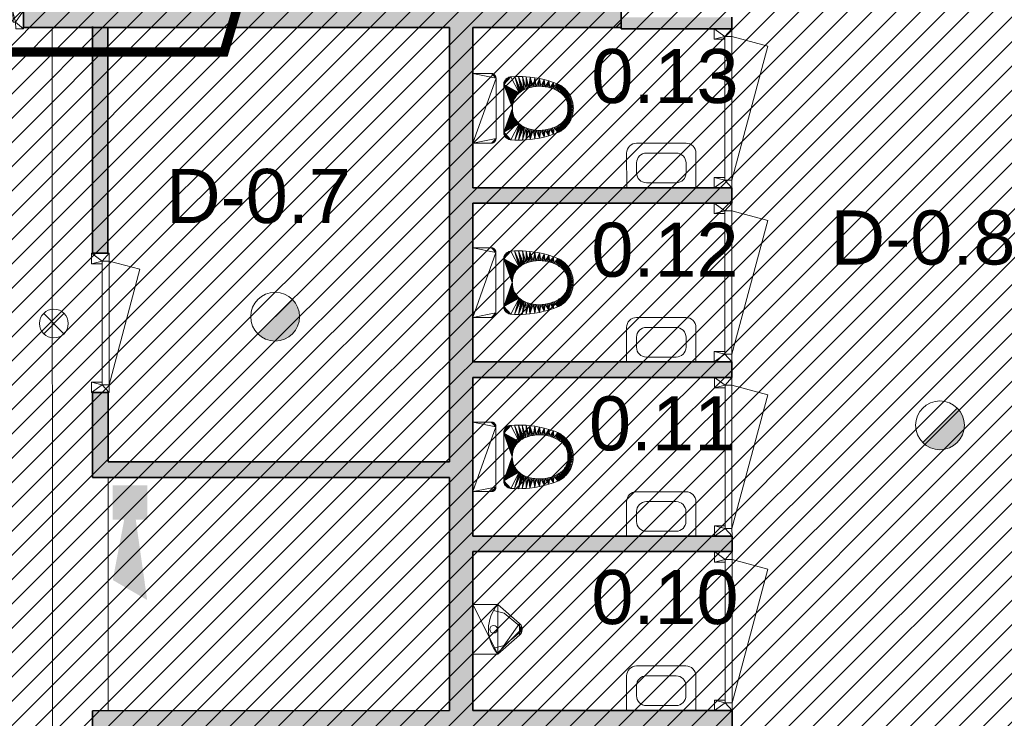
# Model space of a CAD drawing. Header units: millimetres. Extents: x -13022 to 1371524, y -38729 to 632593.
# Tile 14 of 256: x 451410 to 457778, y 579801 to 584321. Entities that reach past the tile are written whole.
import ezdxf

# ---------------------------------------------------------------- set-up
doc = ezdxf.new("R2010")
doc.units = ezdxf.units.MM
doc.header["$LTSCALE"] = 35
doc.linetypes.add('AI9-LType1', pattern=[1.69333, 0.846665, -0.846665])
for name, color, linetype, lineweight in [('A LIJN 1', 1, 'Continuous', 20), ('A LIJN 2', 2, 'Continuous', 35), ('A LIJN 5', 5, 'Continuous', 13), ('A LIJN 9', 252, 'Continuous', 18), ('Al65----_beveiliging-inst', 92, 'Continuous', 9), ('brandveiligheid voorzieningen', 10, 'Continuous', 9)]:
    doc.layers.add(name, color=color, linetype=linetype, lineweight=lineweight)
doc.layers.add('Al$8a---_hulplijnen', color=6, linetype='Continuous', plot=False)
doc.styles.add('Arial16', font='arial.ttf', dxfattribs={"height": 0.35})
doc.styles.add('Arial17', font='arial.ttf', dxfattribs={"height": 0.35})

# ---------------------------------------------------------------- blocks, each defined once
blk = doc.blocks.new('wast2')
at = {"layer": 'A LIJN 1', "linetype": 'Continuous'}
for p, q in [((-0.25, 0.45), (0.25, 0.45)), ((-0.35, 0), (-0.35, 0.35)), ((0.15, 0.35), (-0.15, 0.35)), ((0.35, 0.35), (0.35, 0)), ((-0.25, 0.25), (-0.25, 0.15)), ((0.25, 0.15), (0.25, 0.25)), ((0.35, 0), (-0.35, 0)), ((-0.15, 0.05), (0.15, 0.05))]:
    blk.add_line(p, q, dxfattribs=at)
for centre, start, end in [((-0.25, 0.35), 90, 180), ((0.25, 0.35), 360, 90), ((-0.15, 0.25), 90, 180), ((0.15, 0.25), 360, 90), ((-0.15, 0.15), 180, 270), ((0.15, 0.15), 270, 0)]:
    blk.add_arc(centre, 0.1, start, end, dxfattribs=at)
blk = doc.blocks.new('wc1')
at = {"layer": 'A LIJN 1', "linetype": 'Continuous'}
mesh = blk.add_polyface(dxfattribs=at)
corners = [(-0.014, 0.6495), (-0.007, 0.6499), (-0.0092, 0.6155), (-0.0701, 0.5962), (-0.093, 0.623), (-0.087, 0.6267), (-0.0454, 0.6086), (-0.0617, 0.6387), (-0.0551, 0.6411), (-0.0662, 0.5987), (-0.0809, 0.6301), (-0.0989, 0.6191), (-0.0776, 0.5909), (-0.0812, 0.588), (-0.0622, 0.601), (-0.0138, 0.6152), (-0.021, 0.6488), (-0.0746, 0.6332), (-0.0184, 0.6148), (-0.0847, 0.5849), (-0.088, 0.5817), (-0.11, 0.6107), (-0.0279, 0.6478), (-0.023, 0.6142), (-0.041, 0.6101), (-0.0046, 0.6155), (-0.0348, 0.6465), (-0.0321, 0.6125), (-0.0417, 0.645), (0, 0.6501), (0, 0.6154), (-0.0739, 0.5936), (-0.0484, 0.6432), (-0.0682, 0.6361), (-0.0539, 0.6051), (-0.0581, 0.6031), (-0.0276, 0.6134), (-0.1045, 0.615), (-0.1154, 0.6061), (-0.0497, 0.6069), (-0.0366, 0.6114), (-0.1205, 0.6014), (-0.0913, 0.5784)]
mesh.append_faces([[corners[k] for k in face] for face in [(9, 10, 14), (0, 15, 16), (6, 8, 24), (26, 27, 28), (25, 29, 30), (32, 24, 8), (22, 36, 26), (34, 7, 39), (33, 35, 17), (11, 13, 37), (37, 19, 21)]], dxfattribs={"vtx0": -1, "vtx1": -1})
mesh.append_faces([[corners[k] for k in face] for face in [(3, 4, 5), (6, 7, 8), (9, 5, 10), (11, 12, 13), (22, 18, 23), (11, 31, 12), (33, 34, 35), (26, 36, 27), (25, 1, 29), (37, 13, 19), (22, 23, 36), (0, 2, 15), (32, 40, 24)]], dxfattribs={"vtx0": -1, "vtx2": -1})
mesh.append_faces([[corners[k] for k in face] for face in [(0, 1, 2), (9, 3, 5), (10, 17, 14), (15, 18, 16), (19, 20, 21), (25, 2, 1), (3, 31, 4), (22, 16, 18), (38, 21, 20), (27, 40, 28), (33, 7, 34), (6, 39, 7), (41, 38, 42), (32, 28, 40), (11, 4, 31), (35, 14, 17)]], dxfattribs={"vtx1": -1, "vtx2": -1})
mesh = blk.add_polyface(dxfattribs=at)
corners = [(0.0138, 0.6152), (0.021, 0.6488), (0.0184, 0.6148), (0.0321, 0.6125), (0.0348, 0.6465), (0.0417, 0.645), (0.0739, 0.5936), (0.0701, 0.5962), (0.093, 0.623), (0.041, 0.6101), (0.0551, 0.6411), (0.0454, 0.6086), (0.1045, 0.615), (0.0847, 0.5849), (0.0812, 0.588), (0.0279, 0.6478), (0.0276, 0.6134), (0.0809, 0.6301), (0.087, 0.6267), (0.0662, 0.5987), (0.0092, 0.6155), (0.014, 0.6495), (0.023, 0.6142), (0.0497, 0.6069), (0.0617, 0.6387), (0.0046, 0.6155), (0, 0.6501), (0.007, 0.6499), (0.0539, 0.6051), (0.0682, 0.6361), (0.088, 0.5817), (0.11, 0.6107), (0.0366, 0.6114), (0.0484, 0.6432), (0.0581, 0.6031), (0, 0.6154), (0.0746, 0.6332), (0.1154, 0.6061), (0.0622, 0.601), (0.0989, 0.6191), (0.1205, 0.6014), (0.0913, 0.5784), (0.0776, 0.5909)]
mesh.append_faces([[corners[k] for k in face] for face in [(0, 1, 2), (9, 10, 11), (15, 2, 1), (4, 16, 15), (19, 18, 7), (28, 29, 34), (36, 34, 29), (37, 30, 31), (17, 38, 36), (39, 6, 8), (12, 14, 39), (25, 27, 20)]], dxfattribs={"vtx0": -1, "vtx1": -1})
mesh.append_faces([[corners[k] for k in face] for face in [(3, 4, 5), (12, 13, 14), (15, 16, 22), (25, 26, 27), (28, 24, 29), (7, 18, 8), (15, 22, 2), (32, 5, 33), (39, 42, 6), (20, 27, 21), (39, 14, 42), (36, 38, 34), (9, 33, 10), (0, 21, 1), (17, 19, 38)]], dxfattribs={"vtx0": -1, "vtx2": -1})
mesh.append_faces([[corners[k] for k in face] for face in [(6, 7, 8), (3, 16, 4), (17, 18, 19), (0, 20, 21), (23, 11, 24), (30, 13, 31), (28, 23, 24), (9, 32, 33), (25, 35, 26), (32, 3, 5), (37, 40, 41), (10, 24, 11), (12, 31, 13)]], dxfattribs={"vtx1": -1, "vtx2": -1})
mesh = blk.add_polyface(dxfattribs=at)
corners = [(-0.1305, 0.5068), (-0.1334, 0.4975), (-0.1679, 0.5212), (-0.0943, 0.575), (-0.1255, 0.5964), (-0.1205, 0.6014), (-0.0913, 0.5784), (-0.142, 0.4495), (-0.1426, 0.4397), (-0.1856, 0.4616), (-0.1272, 0.516), (-0.139, 0.5803), (-0.1347, 0.5859), (-0.1055, 0.5596), (-0.1978, 0.4007), (-0.1393, 0.3911), (-0.2018, 0.3699), (-0.1236, 0.5251), (-0.157, 0.5503), (-0.1196, 0.534), (-0.1427, 0.4299), (-0.1425, 0.4202), (-0.1924, 0.4313), (-0.0973, 0.5714), (-0.1154, 0.6061), (-0.088, 0.5817), (-0.1418, 0.4104), (-0.1397, 0.4689), (-0.1411, 0.4592), (-0.1539, 0.5566), (-0.1153, 0.5427), (-0.1774, 0.4916), (-0.1001, 0.5678), (-0.1375, 0.3815), (-0.1408, 0.4007), (-0.1505, 0.5627), (-0.1302, 0.5912), (-0.1431, 0.5746), (-0.1359, 0.488), (-0.1469, 0.5687), (-0.1105, 0.5513), (-0.138, 0.4785)]
mesh.append_faces([[corners[k] for k in face] for face in [(3, 5, 6), (0, 2, 10), (14, 15, 16), (17, 18, 19), (2, 1, 31), (29, 19, 18), (34, 14, 26), (35, 30, 29), (7, 9, 28), (11, 13, 37), (38, 31, 1), (20, 22, 8), (39, 30, 35), (27, 31, 41), (36, 32, 12)]], dxfattribs={"vtx0": -1, "vtx1": -1})
mesh.append_faces([[corners[k] for k in face] for face in [(3, 4, 5), (17, 2, 18), (24, 25, 6), (26, 14, 22), (29, 30, 19), (12, 32, 13), (27, 9, 31), (4, 23, 32), (39, 40, 30), (37, 13, 40)]], dxfattribs={"vtx0": -1, "vtx2": -1})
mesh.append_faces([[corners[k] for k in face] for face in [(0, 1, 2), (7, 8, 9), (11, 12, 13), (20, 21, 22), (3, 23, 4), (21, 26, 22), (27, 28, 9), (15, 33, 16), (36, 4, 32), (34, 15, 14), (17, 10, 2), (22, 9, 8), (38, 41, 31), (39, 37, 40)]], dxfattribs={"vtx1": -1, "vtx2": -1})
mesh = blk.add_polyface(dxfattribs=at)
corners = [(0.1774, 0.4916), (0.1856, 0.4616), (0.1397, 0.4689), (0.1539, 0.5566), (0.1153, 0.5427), (0.1505, 0.5627), (0.1196, 0.534), (0.138, 0.4785), (0.1359, 0.488), (0.1393, 0.3911), (0.1408, 0.4007), (0.1978, 0.4007), (0.139, 0.5803), (0.1431, 0.5746), (0.1055, 0.5596), (0.1334, 0.4975), (0.1305, 0.5068), (0.1679, 0.5212), (0.1001, 0.5678), (0.1347, 0.5859), (0.1302, 0.5912), (0.1426, 0.4397), (0.142, 0.4495), (0.1255, 0.5964), (0.0973, 0.5714), (0.2018, 0.3699), (0.1375, 0.3815), (0.1154, 0.6061), (0.0913, 0.5784), (0.088, 0.5817), (0.1469, 0.5687), (0.1105, 0.5513), (0.1924, 0.4313), (0.1418, 0.4104), (0.1425, 0.4202), (0.1427, 0.4299), (0.1272, 0.516), (0.1236, 0.5251), (0.1411, 0.4592), (0.157, 0.5503), (0.0943, 0.575), (0.1205, 0.6014)]
mesh.append_faces([[corners[k] for k in face] for face in [(3, 4, 5), (18, 19, 14), (25, 9, 11), (5, 4, 30), (31, 30, 4), (15, 0, 8), (36, 17, 16), (33, 11, 10), (12, 14, 19), (6, 39, 37), (23, 40, 41)]], dxfattribs={"vtx0": -1, "vtx1": -1})
mesh.append_faces([[corners[k] for k in face] for face in [(3, 6, 4), (0, 7, 8), (18, 20, 19), (1, 21, 22), (23, 18, 24), (25, 26, 9), (27, 28, 29), (15, 17, 0), (32, 33, 34), (32, 35, 21), (1, 22, 38), (0, 2, 7), (31, 13, 30), (23, 24, 40), (41, 40, 28), (1, 38, 2), (32, 34, 35)]], dxfattribs={"vtx0": -1, "vtx2": -1})
mesh.append_faces([[corners[k] for k in face] for face in [(0, 1, 2), (9, 10, 11), (12, 13, 14), (15, 16, 17), (32, 11, 33), (31, 14, 13), (36, 37, 17), (3, 39, 6), (39, 17, 37), (23, 20, 18), (1, 32, 21)]], dxfattribs={"vtx1": -1, "vtx2": -1})
mesh = blk.add_polyface(dxfattribs=at)
corners = [(-0.154, 0.2), (-0.0265, 0.2581), (-0.0213, 0.2572), (-0.0882, 0.2881), (-0.0841, 0.2847), (-0.0755, 0.2784), (-0.071, 0.2755), (-0.052, 0.2658), (-0.0471, 0.2638), (-0.2054, 0.2707), (-0.1096, 0.3118), (-0.1064, 0.3075), (-0.042, 0.2621), (-0.0369, 0.2606), (-0.0664, 0.2728), (-0.0921, 0.2917), (-0.0317, 0.2592), (-0.1264, 0.3441), (-0.2042, 0.3452), (-0.1297, 0.3532), (-0.1031, 0.3034), (-0.0996, 0.2993), (-0.2038, 0.2458), (-0.1226, 0.335), (-0.2056, 0.3204), (-0.2025, 0.2377), (-0.2033, 0.2417), (-0.016, 0.2565), (-0.1204, 0.3302), (-0.206, 0.2955), (-0.1126, 0.3162), (-0.1353, 0.3719), (-0.2018, 0.3699), (-0.1375, 0.3815), (-0.1154, 0.3208), (-0.0798, 0.2815), (-0.1327, 0.3625), (-0.118, 0.3254), (-0.0959, 0.2955), (-0.0617, 0.2703), (-0.0569, 0.2679), (-0.2013, 0.2337)]
mesh.append_faces([[corners[k] for k in face] for face in [(22, 25, 26)]], dxfattribs={"vtx0": -1})
mesh.append_faces([[corners[k] for k in face] for face in [(17, 18, 19), (10, 29, 30), (31, 32, 33), (35, 0, 4), (37, 29, 28), (34, 29, 37), (9, 21, 22), (28, 24, 23), (19, 18, 36)]], dxfattribs={"vtx0": -1, "vtx1": -1})
mesh.append_faces([[corners[k] for k in face] for face in [(0, 22, 21)]], dxfattribs={"vtx0": -1, "vtx1": -1, "vtx2": -1})
mesh.append_faces([[corners[k] for k in face] for face in [(0, 1, 2), (0, 3, 4), (0, 5, 6), (0, 7, 8), (9, 10, 11), (0, 12, 13), (0, 6, 14), (0, 15, 3), (0, 13, 16), (9, 20, 21), (0, 2, 27), (17, 24, 18), (28, 29, 24), (0, 21, 38), (0, 16, 1), (0, 8, 12), (0, 14, 39), (0, 39, 40), (22, 41, 25), (9, 11, 20), (0, 40, 7), (0, 38, 15)]], dxfattribs={"vtx0": -1, "vtx2": -1})
mesh.append_faces([[corners[k] for k in face] for face in [(17, 23, 24), (34, 30, 29), (18, 32, 36), (9, 29, 10), (35, 5, 0), (31, 36, 32)]], dxfattribs={"vtx1": -1, "vtx2": -1})
mesh = blk.add_polyface(dxfattribs=at)
corners = [(0.154, 0.2), (0.0369, 0.2606), (0.042, 0.2621), (0.0213, 0.2572), (0.0265, 0.2581), (0.1096, 0.3118), (0.1126, 0.3162), (0.206, 0.2955), (0.2054, 0.2707), (0.1064, 0.3075), (0.0959, 0.2955), (0.0996, 0.2993), (0.1264, 0.3441), (0.2056, 0.3204), (0.1226, 0.335), (0.0471, 0.2638), (0.052, 0.2658), (0.0317, 0.2592), (0.1204, 0.3302), (0.1154, 0.3208), (0.1297, 0.3532), (0.1327, 0.3625), (0.2042, 0.3452), (0.0921, 0.2917), (0.0882, 0.2881), (0.0798, 0.2815), (0.0841, 0.2847), (0.1031, 0.3034), (0.016, 0.2565), (0.0664, 0.2728), (0.071, 0.2755), (0.0569, 0.2679), (0.0617, 0.2703), (0.2038, 0.2458), (0.2025, 0.2377), (0.2013, 0.2337), (0.0755, 0.2784), (0.2018, 0.3699), (0.1353, 0.3719), (0.118, 0.3254), (0.1375, 0.3815), (0.0107, 0.256), (0.2033, 0.2417)]
mesh.append_faces([[corners[k] for k in face] for face in [(5, 8, 9), (12, 13, 14), (23, 0, 24), (39, 7, 19), (9, 8, 27), (18, 7, 39), (25, 0, 36)]], dxfattribs={"vtx0": -1, "vtx1": -1})
mesh.append_faces([[corners[k] for k in face] for face in [(0, 11, 33)]], dxfattribs={"vtx0": -1, "vtx1": -1, "vtx2": -1})
mesh.append_faces([[corners[k] for k in face] for face in [(0, 1, 2), (0, 3, 4), (0, 10, 11), (0, 15, 16), (0, 4, 17), (18, 13, 7), (0, 2, 15), (0, 28, 3), (5, 7, 8), (0, 29, 30), (0, 16, 31), (0, 32, 29), (33, 34, 35), (0, 30, 36), (37, 21, 38), (37, 38, 40), (0, 41, 28), (12, 22, 13), (0, 17, 1), (11, 8, 33), (0, 31, 32)]], dxfattribs={"vtx0": -1, "vtx2": -1})
mesh.append_faces([[corners[k] for k in face] for face in [(42, 34, 33)]], dxfattribs={"vtx1": -1})
mesh.append_faces([[corners[k] for k in face] for face in [(5, 6, 7), (6, 19, 7), (20, 21, 22), (25, 26, 0), (11, 27, 8), (12, 20, 22), (23, 10, 0), (37, 22, 21), (26, 24, 0), (18, 14, 13)]], dxfattribs={"vtx1": -1, "vtx2": -1})
mesh = blk.add_polyface(dxfattribs=at)
corners = [(-0.2043, 0.1485), (-0.2107, 0.1456), (-0.2086, 0.1467), (-0.2065, 0.1477), (-0.2206, 0.1357), (-0.2178, 0.1395), (-0.2162, 0.1412), (-0.1974, 0.1499), (-0.195, 0.15), (-0.202, 0.1492), (-0.1997, 0.1496), (-0.2249, 0.1224), (-0.225, 0.12), (-0.225, 0), (-0.2235, 0.1293), (-0.2126, 0.1443), (-0.2145, 0.1428), (-0.2246, 0.1247), (-0.2242, 0.127), (-0.2227, 0.1315), (-0.2217, 0.1336), (0.225, 0), (-0.2193, 0.1376), (-0.154, 0.2), (-0.016, 0.2565), (-0.0107, 0.256), (-0.1998, 0.2299), (-0.2013, 0.2337), (-0.2038, 0.2458), (-0.1622, 0.2007), (-0.1663, 0.2015), (-0.1581, 0.2002), (-0.1878, 0.2132), (-0.1908, 0.2161), (-0.1702, 0.2027), (-0.1741, 0.2042), (-0.1847, 0.2105), (-0.1958, 0.2226), (-0.1934, 0.2193), (-0.1813, 0.2081), (-0.0053, 0.2558), (-0.198, 0.2262), (-0.1778, 0.206), (0, 0.2557)]
mesh.append_faces([[corners[k] for k in face] for face in [(0, 2, 3), (15, 6, 16)]], dxfattribs={"vtx0": -1})
mesh.append_faces([[corners[k] for k in face] for face in [(11, 8, 12), (14, 11, 18), (19, 4, 14), (37, 28, 38), (26, 28, 41)]], dxfattribs={"vtx0": -1, "vtx1": -1})
mesh.append_faces([[corners[k] for k in face] for face in [(0, 8, 11), (14, 0, 11), (15, 14, 4), (14, 1, 0), (15, 4, 6), (28, 31, 30), (28, 35, 39), (28, 30, 35)]], dxfattribs={"vtx0": -1, "vtx1": -1, "vtx2": -1})
mesh.append_faces([[corners[k] for k in face] for face in [(0, 1, 2), (4, 5, 6), (0, 7, 8), (8, 13, 12), (0, 10, 7), (8, 21, 13), (23, 24, 25), (28, 32, 33), (28, 36, 32), (28, 39, 36), (23, 25, 40), (23, 40, 43), (28, 33, 38)]], dxfattribs={"vtx0": -1, "vtx2": -1})
mesh.append_faces([[corners[k] for k in face] for face in [(29, 30, 31), (34, 35, 30), (42, 39, 35)]], dxfattribs={"vtx1": -1})
mesh.append_faces([[corners[k] for k in face] for face in [(15, 1, 14), (26, 27, 28), (23, 31, 28), (37, 41, 28)]], dxfattribs={"vtx1": -1, "vtx2": -1})
mesh.append_faces([[corners[k] for k in face] for face in [(0, 9, 10), (11, 17, 18), (19, 20, 4), (4, 22, 5)]], dxfattribs={"vtx2": -1})
mesh = blk.add_polyface(dxfattribs=at)
corners = [(0.2193, 0.1376), (0.2145, 0.1428), (0.2162, 0.1412), (0.2206, 0.1357), (0.2217, 0.1336), (0.1997, 0.1496), (0.195, 0.15), (0.1974, 0.1499), (0.2246, 0.1247), (0.2227, 0.1315), (0.2242, 0.127), (0.2043, 0.1485), (0.225, 0.12), (0.225, 0), (-0.195, 0.15), (0.2107, 0.1456), (0.2126, 0.1443), (0.2235, 0.1293), (0.2249, 0.1224), (0.202, 0.1492), (0.2065, 0.1477), (0.2086, 0.1467), (0.2178, 0.1395), (0.198, 0.2262), (0.2013, 0.2337), (0.1998, 0.2299), (0.1663, 0.2015), (0.1622, 0.2007), (0.1581, 0.2002), (0.1778, 0.206), (0.1878, 0.2132), (0.1741, 0.2042), (0.1702, 0.2027), (0.154, 0.2), (0.2038, 0.2458), (0.1934, 0.2193), (-0.154, 0.2), (0, 0.2557), (0.0053, 0.2558), (0.0107, 0.256), (0.1847, 0.2105), (0.1908, 0.2161), (0.1813, 0.2081), (0.1958, 0.2226)]
mesh.append_faces([[corners[k] for k in face] for face in [(5, 6, 7), (10, 9, 17), (15, 20, 21), (23, 24, 25), (26, 31, 32)]], dxfattribs={"vtx0": -1})
mesh.append_faces([[corners[k] for k in face] for face in [(8, 9, 10), (33, 34, 28), (36, 37, 33), (40, 29, 30)]], dxfattribs={"vtx0": -1, "vtx1": -1})
mesh.append_faces([[corners[k] for k in face] for face in [(8, 11, 4), (0, 4, 1), (8, 12, 6), (15, 1, 11), (8, 6, 11), (4, 11, 1), (5, 11, 6), (26, 28, 29), (28, 24, 30), (23, 35, 30), (28, 34, 24), (23, 30, 24), (28, 30, 29)]], dxfattribs={"vtx0": -1, "vtx1": -1, "vtx2": -1})
mesh.append_faces([[corners[k] for k in face] for face in [(0, 1, 2), (8, 4, 9), (6, 12, 13), (15, 11, 20), (33, 38, 39), (33, 37, 38), (26, 29, 31)]], dxfattribs={"vtx0": -1, "vtx2": -1})
mesh.append_faces([[corners[k] for k in face] for face in [(42, 29, 40)]], dxfattribs={"vtx1": -1})
mesh.append_faces([[corners[k] for k in face] for face in [(14, 6, 13)]], dxfattribs={"vtx1": -1, "vtx2": -1})
mesh.append_faces([[corners[k] for k in face] for face in [(0, 3, 4), (15, 16, 1), (8, 18, 12), (5, 19, 11), (2, 22, 0), (26, 27, 28), (35, 41, 30), (23, 43, 35)]], dxfattribs={"vtx2": -1})
blk = doc.blocks.new('wc-ur')
at = {"layer": 'A LIJN 1', "linetype": 'Continuous'}
for p, q in [((-0.0306, 0.2918), (-0.1044, 0.2042)), ((-0.0306, 0.2918), (-0.0219, 0.2994)), ((-0.0219, 0.2994), (-0.0114, 0.3043)), ((-0.0114, 0.3043), (0, 0.306)), ((0, 0.306), (0.0114, 0.3043)), ((0.0114, 0.3043), (0.0219, 0.2994)), ((0.0219, 0.2994), (0.0306, 0.2918)), ((0.0306, 0.2918), (0.1044, 0.2042)), ((-0.1044, 0.2042), (-0.1212, 0.1347)), ((0.1044, 0.2042), (0.1212, 0.1347))]:
    blk.add_line(p, q, dxfattribs=at)
at = {"layer": 'A LIJN 1', "linetype": 'Continuous', "extrusion": (0, 0, -1)}
blk.add_arc((0, 0.3451), 0.2433, 228.88789, 311.1121, dxfattribs=at)
at = {"layer": 'A LIJN 1', "linetype": 'Continuous'}
blk.add_arc((0, 0.1347), 0.025, 0.00001, 359.99942, dxfattribs=at)
mesh = blk.add_polyface(dxfattribs=at)
corners = [(0.16, 0.1617), (-0.0378, 0.3027), (0.0378, 0.3027), (-0.0141, 0.318), (0, 0.32), (0.0141, 0.318), (-0.027, 0.3121), (-0.16, 0.1617), (-0.16, 0), (0.027, 0.3121), (0.16, 0)]
mesh.append_faces([[corners[k] for k in face] for face in [(0, 1, 2), (6, 2, 1), (7, 0, 8)]], dxfattribs={"vtx0": -1, "vtx1": -1})
mesh.append_faces([[corners[k] for k in face] for face in [(6, 9, 2), (6, 5, 9)]], dxfattribs={"vtx0": -1, "vtx2": -1})
mesh.append_faces([[corners[k] for k in face] for face in [(6, 3, 5), (7, 1, 0)]], dxfattribs={"vtx1": -1, "vtx2": -1})
mesh.append_faces([[corners[k] for k in face] for face in [(3, 4, 5), (0, 10, 8)]], dxfattribs={"vtx2": -1})
blk = doc.blocks.new('Nevenindicator')
at = {"layer": 'Al65----_beveiliging-inst', "color": 92, "ltscale": 0.7}
for p, q in [((159.19, -81.94), (161.37, -79.75)), ((159.19, -79.75), (161.37, -81.94))]:
    blk.add_line(p, q, dxfattribs=at)
blk.add_circle((160.28, -80.84), 1.55, dxfattribs=at)
blk = doc.blocks.new('Signaalgever (akoestisch)')
at = {"layer": 'Al65----_beveiliging-inst', "color": 10, "linetype": 'Continuous'}
for points in [[(3.71, 0), (3.71, 3.71), (0, 0), (0, 3.71)], [(10.23, 0), (12.38, 3.71), (3.71, 1.24), (3.71, 2.48)]]:
    blk.add_solid(points, dxfattribs=at)
blk = doc.blocks.new('Brandmelder')
at = {"layer": 'brandveiligheid voorzieningen'}
blk.add_hatch(color=256, dxfattribs=at).paths.add_polyline_path([(76.62, -89.8, 0.198912), (75.85, -87.94), (72.13, -91.66, 0.668179)])
blk.add_line((72.13, -91.66), (75.85, -87.94), dxfattribs=at)
blk.add_circle((73.99, -89.8), 2.63, dxfattribs=at)

msp = doc.modelspace()

# ---------------------------------------------------------------- hatches: boundary and pattern name
at = {"layer": 'A LIJN 9', "ltscale": 0.1}
h = msp.add_hatch(dxfattribs=at)
h.set_pattern_fill('ANSI31', color=256, scale=35)
h.paths.add_polyline_path([(444741.531, 570000.482), (445305.609, 576950.488), (447882.678, 576741.321), (447954.321, 577553.51), (447948.474, 584420.823), (452689.556, 584420.827), (453132.994, 586074.793), (457663.589, 586074.793), (457663.596, 586207.35), (458763.599, 586207.35), (458763.599, 580393.355), (458988.597, 580393.355), (458988.597, 576496.967), (462476.512, 576204.611), (462711.398, 579224.74), (477094.664, 578057.363), (476853.456, 575069.995), (477168.311, 575044.429), (477176.555, 575145.953), (477719.536, 575101.848), (477711.428, 575002.039), (477863.139, 574989.726), (477863.139, 570000.482)])
h = msp.add_hatch(color=256, dxfattribs=at)
h.dxf.hatch_style = 1
h.paths.add_polyline_path([(456000.461, 585234.498), (455200.458, 585234.646), (455200.321, 584420.832), (455300.311, 584420.833), (455300.433, 585134.629), (456000.446, 585134.497)])
h.paths.add_polyline_path([(456016.086, 584336.423), (455300.306, 584336.2), (455300.311, 584270.836), (455300.311, 584261.2), (456016.101, 584261.423)])
h.paths.add_polyline_path([(455300.293, 584306.07), (455265.059, 584270.836), (455300.307, 584270.836)])
h = msp.add_hatch(color=256, dxfattribs=at)
h.dxf.hatch_style = 1
h.paths.add_polyline_path([(455300.3, 584420.833), (451434.669, 584420.824), (451434.665, 584270.828), (454190.77, 584270.834), (454190.402, 581460.357), (451981.616, 581459.657), (451981.494, 581909.644), (451881.488, 581909.616), (451881.656, 581359.643), (454190.391, 581360.361), (454190.193, 579851.494), (451882.114, 579850.74), (451882.144, 579750.739), (454190.181, 579751.497), (454189.868, 577351.445), (454339.862, 577351.426), (454339.881, 577492.356), (455917.968, 577492.152), (455918.048, 577210.379), (456018.054, 577210.408), (456017.627, 578724.597), (455917.621, 578724.57), (455917.941, 577592.152), (454339.893, 577592.354), (454340.175, 579751.54), (456017.337, 579752.068), (456017.307, 579852.068), (454340.186, 579851.537), (454340.324, 580879.676), (456017.017, 580879.537), (456017.032, 580979.535), (454340.335, 580979.673), (454340.469, 582006.864), (456016.712, 582006.717), (456016.712, 582106.715), (454340.48, 582106.861), (454340.618, 583134.066), (456016.376, 583133.957), (456016.391, 583233.955), (454340.629, 583234.079), (454340.764, 584270.834), (455265.059, 584270.836), (455300.293, 584306.07), (455300.281, 584336.2)])
h = msp.add_hatch(color=256, dxfattribs=at)
h.dxf.hatch_style = 1
h.paths.add_polyline_path([(451980.761, 584270.829), (451880.753, 584270.829), (451881.061, 582809.62), (451981.052, 582809.632)])

# ---------------------------------------------------------------- linework, layer by layer
at = {"layer": 'A LIJN 1', "linetype": 'Continuous'}
for p, q in [((451620.777, 584261.494), (451622.058, 577556.408)), ((451981.952, 579850.772), (451981.647, 581359.674))]:
    msp.add_line(p, q, dxfattribs=at)
at = {"layer": 'A LIJN 2'}
for p, q in [((451434.665, 584270.828, -17276054.382), (451434.669, 584420.824, -17276054.382)), ((455300.311, 584270.836, -17276054.382), (455300.3, 584420.833, -17276054.382)), ((455265.056, 584270.833, -17276054.382), (455300.308, 584306.084, -17276054.382)), ((455300.311, 584261.2), (455300.281, 584336.2)), ((456016.101, 584261.423), (456016.086, 584336.423)), ((451434.665, 584270.828, -17276054.382), (454190.78, 584270.834, -17276054.382)), ((451880.752, 584276.34, -17276054.382), (451881.061, 582809.62, -17276054.382)), ((451980.762, 584268.447, -17276054.382), (451981.052, 582809.632, -17276054.382)), ((454190.402, 581460.357, -17276054.382), (454190.77, 584270.834, -17276054.382)), ((454340.629, 583234.079, -17276054.382), (454340.764, 584270.834, -17276054.382)), ((454340.764, 584270.834, -17276054.382), (455300.311, 584270.836, -17276054.382)), ((455300.311, 584261.2), (456016.101, 584261.423)), ((454340.625, 583234.079, -17276054.382), (456016.391, 583233.955, -17276054.382)), ((456016.376, 583133.957, -17276054.382), (456016.391, 583233.955, -17276054.382)), ((454340.48, 582106.861, -17276054.382), (454340.618, 583134.066, -17276054.382)), ((454340.618, 583134.066, -17276054.382), (456016.376, 583133.957, -17276054.382)), ((451881.061, 582809.62, -17276054.382), (451981.052, 582809.632, -17276054.382)), ((454340.473, 582106.861, -17276054.382), (456016.712, 582106.715, -17276054.382)), ((456016.712, 582006.717, -17276054.382), (456016.712, 582106.715, -17276054.382)), ((454340.335, 580979.673, -17276054.382), (454340.469, 582006.864, -17276054.382)), ((454340.473, 582006.864, -17276054.382), (456016.712, 582006.717, -17276054.382)), ((451881.488, 581909.616, -17276054.382), (451981.494, 581909.644, -17276054.382)), ((451881.488, 581909.616, -17276054.382), (451881.656, 581359.643, -17276054.382)), ((451981.494, 581909.644, -17276054.382), (451981.616, 581459.657, -17276054.382)), ((451981.616, 581459.657, -17276054.382), (454190.402, 581460.357, -17276054.382)), ((451881.656, 581359.643, -17276054.382), (454190.387, 581360.361, -17276054.382)), ((454190.193, 579851.494, -17276054.382), (454190.391, 581360.361, -17276054.382)), ((454340.335, 580979.673, -17276054.382), (456017.032, 580979.535, -17276054.382)), ((456017.017, 580879.537, -17276054.382), (456017.032, 580979.535, -17276054.382)), ((454340.186, 579851.537, -17276054.382), (454340.324, 580879.676, -17276054.382)), ((454340.324, 580879.676, -17276054.382), (456017.017, 580879.537, -17276054.382)), ((451882.114, 579850.74, -17276054.382), (454190.189, 579851.494, -17276054.382)), ((451882.144, 579750.739, -17276054.382), (451882.114, 579850.74, -17276054.382)), ((454340.183, 579851.537, -17276054.382), (456017.307, 579852.068, -17276054.382)), ((456017.337, 579752.068, -17276054.382), (456017.307, 579852.068, -17276054.382))]:
    msp.add_line(p, q, dxfattribs=at)
at = {"layer": 'A LIJN 5', "linetype": 'Continuous'}
for p, q in [((455971.103, 584194.424, -17276054.382), (455971.011, 583300.94, -17276054.382)), ((456016.01, 583283.954, -17276054.382), (456016.101, 584211.424, -17276054.382)), ((456016.101, 584211.423, -17276054.382), (456247.974, 584149.266, -17276054.382)), ((456247.974, 584149.266, -17276054.382), (456016.01, 583283.939, -17276054.382)), ((456016.33, 582156.714, -17276054.382), (456016.406, 583084.185, -17276054.382)), ((456016.422, 583084.184, -17276054.382), (456248.279, 583022.027, -17276054.382)), ((455971.423, 583067.185, -17276054.382), (455971.332, 582173.7, -17276054.382)), ((456248.279, 583022.027, -17276054.382), (456016.33, 582156.699, -17276054.382)), ((451988.025, 582759.65, -17276054.382), (452188.068, 582706.092, -17276054.382)), ((451988.239, 581959.647, -17276054.382), (451988.071, 582759.647, -17276054.382)), ((451943.073, 582742.632, -17276054.382), (451943.225, 581976.633, -17276054.382)), ((452188.068, 582706.092, -17276054.382), (451988.223, 581959.663, -17276054.382)), ((455971.729, 581940.007, -17276054.382), (455971.652, 581046.521, -17276054.382)), ((456016.65, 581029.534, -17276054.382), (456016.742, 581957.007, -17276054.382)), ((456016.742, 581957.006, -17276054.382), (456248.599, 581894.848, -17276054.382)), ((456248.599, 581894.848, -17276054.382), (456016.65, 581029.518, -17276054.382)), ((455972.019, 580812.539, -17276054.382), (455971.927, 579919.054, -17276054.382)), ((456016.925, 579902.068, -17276054.382), (456017.017, 580829.539, -17276054.382)), ((456017.017, 580829.539, -17276054.382), (456248.889, 580767.381, -17276054.382)), ((456248.889, 580767.381, -17276054.382), (456016.925, 579902.052, -17276054.382))]:
    msp.add_line(p, q, dxfattribs=at)
at = {"layer": 'Al65----_beveiliging-inst', "color": 92, "linetype": 'AI9-LType1', "lineweight": 0, "ltscale": 0.1, "const_width": 60, "flags": 128}
msp.add_lwpolyline([(445709.999, 584112.853), (452733.178, 584112.853), (453282.447, 585974.458), (458648.45, 585974.458), (458648.45, 580467.249), (459977.751, 579704.901)], dxfattribs=at)

# ---------------------------------------------------------------- block references
at = {"ltscale": 0.1, "xscale": 60, "yscale": 60, "zscale": 60, "rotation": 270}
msp.add_blockref('Signaalgever (akoestisch)', (452012.188, 581309.72), dxfattribs=at)
at = {"layer": 'Al$8a---_hulplijnen', "linetype": 'Continuous'}
for name, p, xscale, yscale, zscale, rotation in [('wc1', (454340.717, 583747.78, -17276054.382), 999.9999277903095, 999.9999277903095, 100000, 269.992000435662), ('wast2', (455559.711, 583234.094, -17276054.382), 640.0000065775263, 640.0000065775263, 63999.99856948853, 0.01899955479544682), ('wc1', (454340.564, 582620.012, -17276054.382), 999.9999277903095, 999.9999277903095, 100000, 269.992000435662), ('wast2', (455559.558, 582106.325, -17276054.382), 640.0000065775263, 640.0000065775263, 63999.99856948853, 0.01899955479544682), ('wc1', (454340.412, 581492.792, -17276054.382), 999.9999277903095, 999.9999277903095, 100000, 269.992000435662), ('wast2', (455559.406, 580979.107, -17276054.382), 640.0000065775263, 640.0000065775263, 63999.99856948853, 0.01899955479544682), ('wc-ur', (454340.259, 580377.386), 999.9999851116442, 999.9999851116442, 100000, 269.9929998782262), ('wast2', (455559.253, 579851.921, -17276054.382), 640.0000065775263, 640.0000065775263, 63999.99856948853, 0.01899955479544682)]:
    msp.add_blockref(name, p, dxfattribs=dict(at, xscale=xscale, yscale=yscale, zscale=zscale, rotation=rotation))
at = {"layer": 'Al65----_beveiliging-inst', "xscale": 60, "yscale": 60, "zscale": 60}
for name, p in [('Brandmelder', (448622.807, 587787.901)), ('Nevenindicator', (442014.442, 587205.996)), ('Brandmelder', (452922.287, 587085.051))]:
    msp.add_blockref(name, p, dxfattribs=at)

# ---------------------------------------------------------------- texts
at = {"layer": 'A LIJN 1', "color": 1, "linetype": 'ByBlock', "style": 'Arial16'}
for s, p in [('0.13', (455107.646, 583781.684)), ('D-0.7', (452356.479, 583005.688)), ('0.11', (455092.067, 581534.705))]:
    msp.add_text(s, height=350, dxfattribs=at).set_placement(p)
at = {"layer": 'A LIJN 1', "color": 1, "linetype": 'ByBlock', "style": 'Arial17', "oblique": 360}
for s, rotation, p in [('D-0.8', 359.9999454, (456654.228, 582737.144)), ('0.12', 0.0000546, (455107.646, 582658.164))]:
    msp.add_text(s, height=350, rotation=rotation, dxfattribs=at).set_placement(p)
at = {"layer": 'A LIJN 1', "color": 1, "linetype": 'ByBlock', "style": 'Arial17'}
msp.add_text('0.10', height=350, rotation=359.9999454, dxfattribs=at).set_placement((455107.646, 580410.956))

# ---------------------------------------------------------------- meshes
at = {"layer": 'A LIJN 5', "linetype": 'Continuous'}
mesh = msp.add_polyface(dxfattribs=at)
corners = [(451384.265, 584306.046, -17276054.382), (451433.643, 584375.246, -17276054.382), (451366.657, 584374.667, -17276054.382), (451384.662, 584261.053, -17276054.382), (451434.665, 584261.509, -17276054.382), (451367.267, 584305.88, -17276054.382)]
mesh.append_faces([[corners[k] for k in face] for face in [(0, 2, 5)]], dxfattribs={"vtx0": -1})
mesh.append_faces([[corners[k] for k in face] for face in [(0, 1, 2), (0, 4, 1)]], dxfattribs={"vtx0": -1, "vtx2": -1})
mesh.append_faces([[corners[k] for k in face] for face in [(0, 3, 4)]], dxfattribs={"vtx2": -1})
mesh = msp.add_polyface(dxfattribs=at)
corners = [(455902.088, 584194.438, -17276054.382), (455971.103, 584194.424, -17276054.382), (455971.103, 584211.433, -17276054.382), (455902.088, 584261.429, -17276054.382), (456016.101, 584261.423, -17276054.382), (456016.101, 584211.424, -17276054.382)]
mesh.append_faces([[corners[k] for k in face] for face in [(3, 2, 4), (0, 2, 3)]], dxfattribs={"vtx0": -1, "vtx1": -1})
mesh.append_faces([[corners[k] for k in face] for face in [(0, 1, 2), (2, 5, 4)]], dxfattribs={"vtx2": -1})
mesh = msp.add_polyface(dxfattribs=at)
corners = [(455971.027, 583283.947, -17276054.382), (456016.01, 583283.954, -17276054.382), (456016.391, 583233.955, -17276054.382), (455902.011, 583300.922, -17276054.382), (455971.011, 583300.94, -17276054.382), (455901.996, 583233.916, -17276054.382)]
mesh.append_faces([[corners[k] for k in face] for face in [(0, 3, 4)]], dxfattribs={"vtx0": -1})
mesh.append_faces([[corners[k] for k in face] for face in [(0, 5, 3), (0, 2, 5)]], dxfattribs={"vtx0": -1, "vtx2": -1})
mesh.append_faces([[corners[k] for k in face] for face in [(0, 1, 2)]], dxfattribs={"vtx2": -1})
mesh = msp.add_polyface(dxfattribs=at)
corners = [(455971.423, 583084.194, -17276054.382), (456016.406, 583084.185, -17276054.382), (456016.422, 583134.183, -17276054.382), (455902.423, 583134.19, -17276054.382), (455902.423, 583067.198, -17276054.382), (455971.423, 583067.185, -17276054.382)]
mesh.append_faces([[corners[k] for k in face] for face in [(0, 4, 5)]], dxfattribs={"vtx0": -1})
mesh.append_faces([[corners[k] for k in face] for face in [(0, 2, 3), (0, 3, 4)]], dxfattribs={"vtx0": -1, "vtx2": -1})
mesh.append_faces([[corners[k] for k in face] for face in [(0, 1, 2)]], dxfattribs={"vtx2": -1})
mesh = msp.add_polyface(dxfattribs=at)
corners = [(451874.225, 582742.616, -17276054.382), (451943.073, 582742.632, -17276054.382), (451943.073, 582759.639, -17276054.382), (451988.071, 582759.647, -17276054.382), (451988.056, 582809.646, -17276054.382), (451874.21, 582809.625, -17276054.382)]
mesh.append_faces([[corners[k] for k in face] for face in [(5, 2, 4)]], dxfattribs={"vtx0": -1, "vtx1": -1})
mesh.append_faces([[corners[k] for k in face] for face in [(5, 0, 2)]], dxfattribs={"vtx1": -1, "vtx2": -1})
mesh.append_faces([[corners[k] for k in face] for face in [(0, 1, 2), (2, 3, 4)]], dxfattribs={"vtx2": -1})
mesh = msp.add_polyface(dxfattribs=at)
corners = [(456016.712, 582106.715, -17276054.382), (455902.332, 582106.675, -17276054.382), (455971.332, 582156.706, -17276054.382), (455902.332, 582173.682, -17276054.382), (456016.33, 582156.714, -17276054.382), (455971.332, 582173.7, -17276054.382)]
mesh.append_faces([[corners[k] for k in face] for face in [(3, 2, 1)]], dxfattribs={"vtx0": -1, "vtx1": -1})
mesh.append_faces([[corners[k] for k in face] for face in [(0, 1, 2)]], dxfattribs={"vtx1": -1, "vtx2": -1})
mesh.append_faces([[corners[k] for k in face] for face in [(2, 4, 0), (3, 5, 2)]], dxfattribs={"vtx2": -1})
mesh = msp.add_polyface(dxfattribs=at)
corners = [(455971.744, 581957.014, -17276054.382), (456016.742, 581957.007, -17276054.382), (456016.742, 582007.005, -17276054.382), (455902.728, 582007.011, -17276054.382), (455902.728, 581940.019, -17276054.382), (455971.729, 581940.007, -17276054.382)]
mesh.append_faces([[corners[k] for k in face] for face in [(3, 0, 2)]], dxfattribs={"vtx0": -1, "vtx1": -1})
mesh.append_faces([[corners[k] for k in face] for face in [(3, 4, 0)]], dxfattribs={"vtx1": -1, "vtx2": -1})
mesh.append_faces([[corners[k] for k in face] for face in [(0, 1, 2), (4, 5, 0)]], dxfattribs={"vtx2": -1})
mesh = msp.add_polyface(dxfattribs=at)
corners = [(451874.469, 581909.603, -17276054.382), (451874.454, 581976.612, -17276054.382), (451943.225, 581959.626, -17276054.382), (451943.225, 581976.633, -17276054.382), (451988.239, 581909.632, -17276054.382), (451988.239, 581959.647, -17276054.382)]
mesh.append_faces([[corners[k] for k in face] for face in [(0, 2, 4)]], dxfattribs={"vtx0": -1, "vtx1": -1})
mesh.append_faces([[corners[k] for k in face] for face in [(3, 2, 1)]], dxfattribs={"vtx1": -1})
mesh.append_faces([[corners[k] for k in face] for face in [(0, 1, 2)]], dxfattribs={"vtx1": -1, "vtx2": -1})
mesh.append_faces([[corners[k] for k in face] for face in [(2, 5, 4)]], dxfattribs={"vtx2": -1})
mesh = msp.add_polyface(dxfattribs=at)
corners = [(455902.637, 580979.495, -17276054.382), (455902.652, 581046.502, -17276054.382), (455971.652, 581029.527, -17276054.382), (456017.032, 580979.535, -17276054.382), (456016.65, 581029.534, -17276054.382), (455971.652, 581046.521, -17276054.382)]
mesh.append_faces([[corners[k] for k in face] for face in [(0, 2, 3)]], dxfattribs={"vtx0": -1, "vtx1": -1})
mesh.append_faces([[corners[k] for k in face] for face in [(5, 2, 1)]], dxfattribs={"vtx1": -1})
mesh.append_faces([[corners[k] for k in face] for face in [(0, 1, 2)]], dxfattribs={"vtx1": -1, "vtx2": -1})
mesh.append_faces([[corners[k] for k in face] for face in [(2, 4, 3)]], dxfattribs={"vtx2": -1})
mesh = msp.add_polyface(dxfattribs=at)
corners = [(455972.019, 580829.547, -17276054.382), (456017.017, 580829.539, -17276054.382), (456017.017, 580879.537, -17276054.382), (455903.018, 580879.544, -17276054.382), (455903.003, 580812.552, -17276054.382), (455972.019, 580812.539, -17276054.382)]
mesh.append_faces([[corners[k] for k in face] for face in [(0, 4, 5)]], dxfattribs={"vtx0": -1})
mesh.append_faces([[corners[k] for k in face] for face in [(0, 3, 4), (0, 2, 3)]], dxfattribs={"vtx0": -1, "vtx2": -1})
mesh.append_faces([[corners[k] for k in face] for face in [(0, 1, 2)]], dxfattribs={"vtx2": -1})
mesh = msp.add_polyface(dxfattribs=at)
corners = [(455902.911, 579852.029, -17276054.382), (455902.927, 579919.035, -17276054.382), (455971.942, 579902.061, -17276054.382), (455971.927, 579919.054, -17276054.382), (456016.925, 579902.068, -17276054.382), (456017.307, 579852.068, -17276054.382)]
mesh.append_faces([[corners[k] for k in face] for face in [(3, 2, 1)]], dxfattribs={"vtx1": -1})
mesh.append_faces([[corners[k] for k in face] for face in [(0, 1, 2), (5, 0, 2)]], dxfattribs={"vtx1": -1, "vtx2": -1})
mesh.append_faces([[corners[k] for k in face] for face in [(2, 4, 5)]], dxfattribs={"vtx2": -1})

doc.saveas('drawing.dxf')
